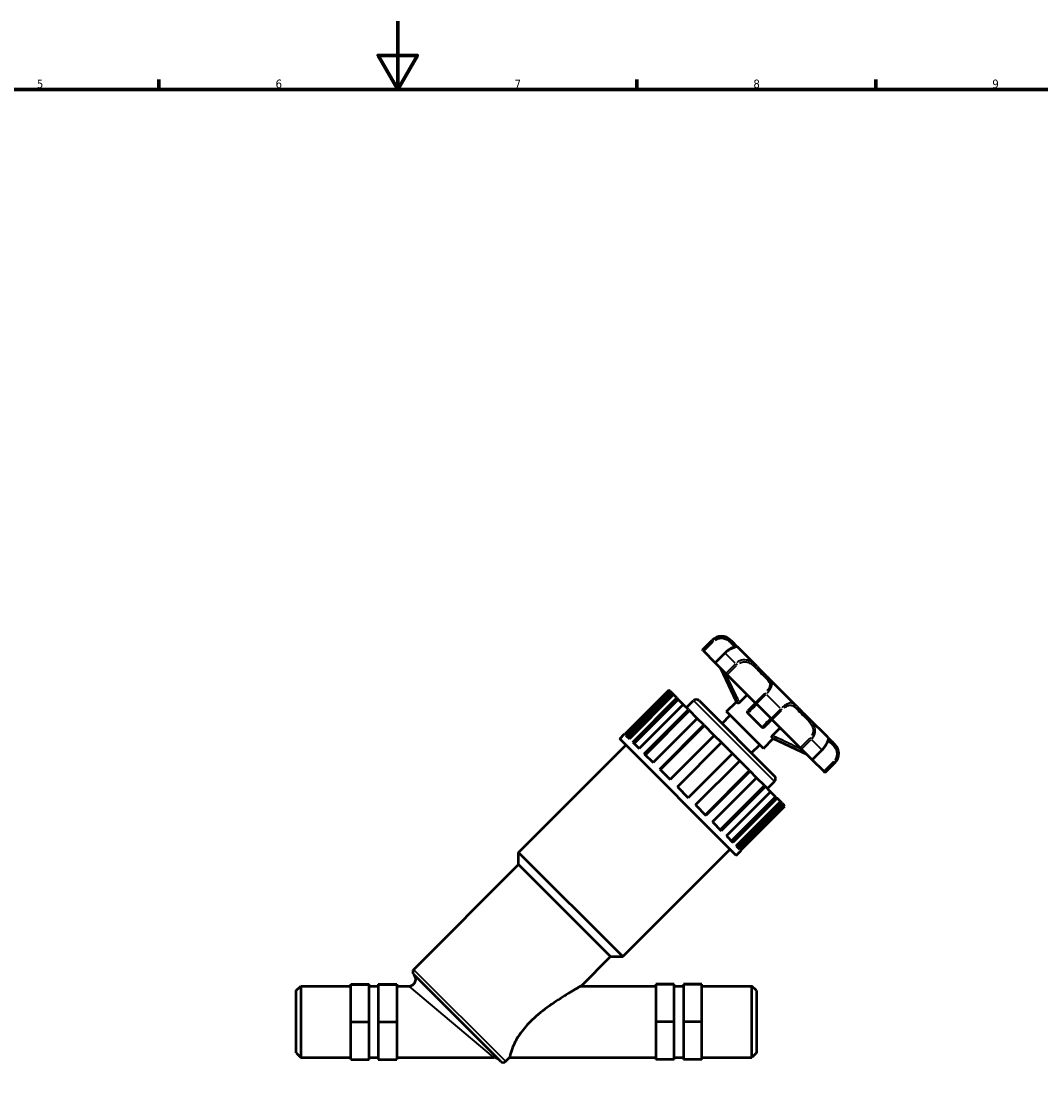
# Model space of a CAD drawing. Header units: millimetres. Extents: x 0 to 967, y 0 to 1098.
# Tile 3 of 6: x 310 to 609, y 283 to 594. Entities that reach past the tile are written whole.
import ezdxf

# ---------------------------------------------------------------- set-up
doc = ezdxf.new("R2010")
doc.units = ezdxf.units.MM
for name, color, linetype, lineweight in [('Border (ISO)', 7, 'Continuous', 70), ('Visible (ISO)', 7, 'Continuous', 50), ('Visible Narrow (ISO)', 7, 'Continuous', 35)]:
    doc.layers.add(name, color=color, linetype=linetype, lineweight=lineweight)
doc.styles.add('Note Text (ISO)', font='tahoma.ttf')

# ---------------------------------------------------------------- blocks, each defined once
blk = doc.blocks.new('Borders Default Border')
at = {"layer": 'Border (ISO)'}
for p, q in [((350.42, 574), (350.42, 576.9)), ((490.58, 574), (490.58, 576.9)), ((560.67, 574), (560.67, 576.9))]:
    blk.add_line(p, q, dxfattribs=at)
at = {"layer": 'Border (ISO)', "flags": 128}
for points in [[(420.5, 594), (420.5, 574), (414.73, 584), (426.27, 584), (420.5, 574)], [(20, 20), (20, 574), (821, 574), (821, 20), (20, 20)]]:
    blk.add_lwpolyline(points, dxfattribs=at)
at = {"layer": 'Border (ISO)', "color": 232, "true_color": 0xca0064, "char_height": 2.5, "attachment_point": 7, "style": 'Note Text (ISO)'}
for s, insert in [('5', (314.64, 574.35)), ('6', (384.66, 574.35)), ('7', (454.77, 574.4)), ('8', (524.81, 574.34)), ('9', (594.88, 574.35))]:
    blk.add_mtext(s, dxfattribs=dict(at, insert=insert))

msp = doc.modelspace()

# ---------------------------------------------------------------- linework, layer by layer
at = {"layer": 'Visible (ISO)'}
for p, q in [((509.861, 409.688), (512.738, 412.565)), ((518.679, 412.017), (518.131, 412.565)), ((509.99, 409.559), (509.861, 409.688)), ((510.246, 409.304), (509.99, 409.559)), ((513.612, 405.937), (510.246, 409.304)), ((516.489, 408.814), (513.612, 405.937)), ((525.861, 404.835), (520.128, 410.568)), ((513.697, 405.852), (513.612, 405.937)), ((516.739, 402.81), (513.697, 405.852)), ((519.829, 394.486), (515.255, 404.295)), ((517.15, 402.399), (516.739, 402.81)), ((525.363, 394.187), (517.15, 402.399)), ((537.466, 393.229), (529.359, 401.337)), ((500.041, 397.92), (487.097, 384.976)), ((487.435, 384.637), (500.379, 397.582)), ((500.869, 397.092), (487.925, 384.148)), ((501.367, 396.594), (488.423, 383.65)), ((489.405, 382.667), (502.349, 395.612)), ((500.379, 397.582), (500.041, 397.92)), ((500.379, 397.582), (500.869, 397.092)), ((501.367, 396.594), (500.869, 397.092)), ((502.349, 395.612), (501.367, 396.594)), ((502.349, 395.612), (502.766, 395.195)), ((520.756, 394.289), (522.782, 396.315)), ((502.766, 395.195), (489.821, 382.251)), ((504.228, 393.733), (491.283, 380.789)), ((492.813, 379.259), (505.757, 392.203)), ((504.228, 393.733), (502.766, 395.195)), ((505.757, 392.203), (504.228, 393.733)), ((505.18, 392.781), (507.257, 394.859)), ((505.757, 392.203), (506.06, 391.901)), ((508.855, 394.859), (530.988, 372.726)), ((516.952, 391.609), (519.829, 394.486)), ((520.233, 394.081), (519.829, 394.486)), ((525.688, 393.861), (525.363, 394.187)), ((529.991, 389.559), (525.688, 393.861)), ((506.06, 391.901), (493.116, 378.957)), ((508.343, 389.618), (495.399, 376.673)), ((508.343, 389.618), (506.06, 391.901)), ((510.271, 387.69), (508.343, 389.618)), ((515.607, 388.107), (518.031, 390.531)), ((527.739, 380.822), (516.952, 391.609)), ((527.272, 387.043), (523.173, 391.142)), ((530.316, 389.233), (529.991, 389.559)), ((538.529, 381.02), (530.316, 389.233)), ((546.698, 383.998), (540.965, 389.731)), ((497.326, 374.746), (510.271, 387.69)), ((510.43, 387.531), (497.486, 374.587)), ((510.271, 387.69), (510.43, 387.531)), ((513.31, 384.65), (510.43, 387.531)), ((530.419, 384.626), (532.445, 386.652)), ((485.583, 383.612), (487.022, 385.051)), ((519.742, 349.454), (485.583, 383.612)), ((487.022, 385.051), (487.097, 384.976)), ((487.435, 384.637), (488.423, 383.65)), ((513.31, 384.65), (500.366, 371.706)), ((515.447, 382.514), (513.31, 384.65)), ((527.739, 380.822), (530.616, 383.699)), ((530.616, 383.699), (530.211, 384.104)), ((530.616, 383.699), (540.424, 379.125)), ((455.919, 350.353), (487.381, 381.815)), ((489.405, 382.667), (491.283, 380.789)), ((502.503, 369.569), (515.447, 382.514)), ((518.643, 379.318), (515.447, 382.514)), ((524.237, 379.477), (526.66, 381.901)), ((538.94, 380.61), (538.529, 381.02)), ((541.982, 377.568), (538.94, 380.61)), ((542.067, 377.482), (544.943, 380.359)), ((548.694, 382.002), (548.147, 382.549)), ((492.813, 379.259), (495.399, 376.673)), ((518.643, 379.318), (505.699, 366.373)), ((507.836, 364.237), (520.78, 377.181)), ((520.78, 377.181), (518.643, 379.318)), ((523.661, 374.3), (520.78, 377.181)), ((542.067, 377.482), (541.982, 377.568)), ((545.433, 374.116), (542.067, 377.482)), ((545.818, 373.732), (548.694, 376.608)), ((497.326, 374.746), (500.366, 371.706)), ((523.661, 374.3), (510.716, 361.356)), ((523.82, 374.141), (510.875, 361.197)), ((523.661, 374.3), (523.82, 374.141)), ((525.747, 372.214), (523.82, 374.141)), ((545.689, 373.861), (545.433, 374.116)), ((545.818, 373.732), (545.689, 373.861)), ((512.803, 359.269), (525.747, 372.214)), ((528.03, 369.93), (525.747, 372.214)), ((528.911, 369.05), (530.988, 371.127)), ((502.503, 369.569), (505.699, 366.373)), ((528.03, 369.93), (515.086, 356.986)), ((528.333, 369.628), (515.389, 356.684)), ((516.918, 355.154), (529.863, 368.098)), ((528.03, 369.93), (528.333, 369.628)), ((529.863, 368.098), (528.333, 369.628)), ((531.325, 366.636), (529.863, 368.098)), ((507.836, 364.237), (510.875, 361.197)), ((531.325, 366.636), (518.381, 353.692)), ((531.741, 366.219), (518.797, 353.275)), ((519.779, 352.293), (532.724, 365.237)), ((533.222, 364.739), (520.277, 351.795)), ((533.711, 364.25), (520.767, 351.305)), ((531.325, 366.636), (531.741, 366.219)), ((532.724, 365.237), (531.741, 366.219)), ((533.222, 364.739), (532.724, 365.237)), ((533.222, 364.739), (533.711, 364.25)), ((534.05, 363.911), (533.711, 364.25)), ((521.105, 350.967), (534.05, 363.911)), ((512.803, 359.269), (515.389, 356.684)), ((516.918, 355.154), (518.797, 353.275)), ((519.779, 352.293), (520.767, 351.305)), ((486.482, 319.79), (455.919, 350.353)), ((455.919, 346.757), (455.919, 350.353)), ((486.482, 319.79), (517.944, 351.252)), ((519.742, 349.454), (521.18, 350.892)), ((521.105, 350.967), (521.18, 350.892)), ((425.165, 316.002), (455.919, 346.757)), ((482.887, 319.79), (455.919, 346.757)), ((474.256, 311.159), (482.887, 319.79)), ((482.887, 319.79), (486.482, 319.79)), ((450.718, 289.035), (425.165, 314.588)), ((406.691, 311.705), (412.091, 311.705)), ((406.691, 311.658), (406.691, 311.705)), ((406.691, 311.658), (412.091, 311.658)), ((406.691, 300.635), (406.691, 311.658)), ((412.091, 311.658), (412.091, 311.705)), ((412.091, 300.635), (412.091, 311.658)), ((414.791, 311.705), (414.791, 311.658)), ((414.791, 311.705), (420.191, 311.705)), ((414.791, 311.658), (414.791, 300.635)), ((414.791, 311.658), (420.191, 311.658)), ((420.191, 311.705), (420.191, 311.658)), ((420.191, 311.658), (420.191, 300.635)), ((501.591, 311.705), (496.191, 311.705)), ((496.191, 311.705), (496.191, 311.658)), ((501.591, 311.658), (496.191, 311.658)), ((496.191, 311.658), (496.191, 300.635)), ((501.591, 311.658), (501.591, 311.705)), ((501.591, 300.635), (501.591, 311.658)), ((504.291, 311.705), (504.291, 311.658)), ((509.691, 311.705), (504.291, 311.705)), ((504.291, 311.658), (504.291, 300.635)), ((509.691, 311.658), (504.291, 311.658)), ((509.691, 311.658), (509.691, 311.705)), ((509.691, 300.635), (509.691, 311.658)), ((390.691, 309.809), (392.041, 311.159)), ((390.691, 291.554), (390.691, 309.809)), ((392.041, 311.159), (392.041, 290.204)), ((392.041, 311.159), (406.691, 311.159)), ((412.091, 311.159), (414.791, 311.159)), ((420.191, 311.159), (423.765, 311.159)), ((474.256, 311.159), (496.191, 311.159)), ((501.591, 311.159), (504.291, 311.159)), ((509.691, 311.159), (524.341, 311.159)), ((524.341, 290.204), (524.341, 311.159)), ((525.691, 309.809), (524.341, 311.159)), ((525.691, 309.809), (525.691, 291.554)), ((406.691, 300.635), (412.091, 300.635)), ((406.691, 289.658), (406.691, 300.635)), ((412.091, 289.658), (412.091, 300.635)), ((414.791, 300.635), (414.791, 289.658)), ((414.791, 300.635), (420.191, 300.635)), ((420.191, 300.635), (420.191, 289.658)), ((501.591, 300.635), (496.191, 300.635)), ((496.191, 300.635), (496.191, 289.658)), ((501.591, 289.658), (501.591, 300.635)), ((504.291, 300.635), (504.291, 289.658)), ((509.691, 300.635), (504.291, 300.635)), ((509.691, 289.658), (509.691, 300.635)), ((390.691, 291.554), (392.041, 290.204)), ((392.041, 290.204), (406.691, 290.204)), ((406.691, 289.658), (412.091, 289.658)), ((412.091, 290.204), (414.791, 290.204)), ((414.791, 289.658), (420.191, 289.658)), ((420.191, 290.204), (448.72, 290.204)), ((452.132, 289.035), (453.301, 290.204)), ((453.301, 290.204), (496.191, 290.204)), ((501.591, 289.658), (496.191, 289.658)), ((501.591, 290.204), (504.291, 290.204)), ((509.691, 289.658), (504.291, 289.658)), ((509.691, 290.204), (524.341, 290.204)), ((525.691, 291.554), (524.341, 290.204))]:
    msp.add_line(p, q, dxfattribs=at)
for centre, radius, start, end in [((515.435, 409.868), 3.814, 45, 135), ((508.056, 394.06), 1.13, 45, 135), ((545.997, 379.305), 3.814, 315, 45), ((530.189, 371.927), 1.13, 315, 45), ((423.765, 313.159), 2, 270, 45), ((425.872, 315.295), 1, 135, 225), ((448.72, 288.204), 2, 45, 90), ((451.425, 289.742), 1, 225, 315)]:
    msp.add_arc(centre, radius, start, end, dxfattribs=at)
for points, knots in [([(518.679, 412.017), (518.853, 411.843), (519.004, 411.678), (519.27, 411.382), (519.385, 411.253), (519.588, 411.036), (519.676, 410.949), (519.824, 410.812), (519.885, 410.763), (519.993, 410.68), (520.027, 410.669), (520.128, 410.568)], [0.65064518, 0.65064518, 0.65064518, 0.65064518, 0.75934534, 0.75934534, 0.8680455, 0.8680455, 0.97674566, 0.97674566, 1.08544582, 1.08544582, 1.19414598, 1.19414598, 1.19414598, 1.19414598]), ([(520.128, 410.568), (520.089, 410.607), (520.063, 410.627), (519.979, 410.693), (519.934, 410.725), (519.813, 410.823), (519.743, 410.885), (519.573, 411.051), (519.476, 411.155), (519.25, 411.403), (519.122, 411.548), (518.884, 411.806), (518.786, 411.91), (518.679, 412.017)], [0.65064517, 0.65064517, 0.65064517, 0.65064517, 0.69262246, 0.69262246, 0.80132262, 0.80132262, 0.91002278, 0.91002278, 1.01872294, 1.01872294, 1.12742309, 1.12742309, 1.19414596, 1.19414596, 1.19414596, 1.19414596]), ([(519.485, 410.618), (519.485, 410.618), (519.484, 410.618), (519.47, 410.613), (519.43, 410.6), (519.278, 410.553), (519.13, 410.506), (518.745, 410.359), (518.502, 410.253), (517.982, 409.977), (517.711, 409.813), (517.168, 409.425), (516.897, 409.204), (516.589, 408.913), (516.539, 408.864), (516.489, 408.814)], [1.34043939, 1.34043939, 1.34043939, 1.34043939, 1.35133803, 1.35133803, 1.41138908, 1.41138908, 1.51649793, 1.51649793, 1.62661025, 1.62661025, 1.72708148, 1.72708148, 1.82515802, 1.82515802, 1.84479209, 1.84479209, 1.84479209, 1.84479209]), ([(525.861, 404.835), (526.123, 404.573), (526.373, 404.309), (526.86, 403.793), (527.097, 403.541), (527.567, 403.057), (527.799, 402.825), (528.26, 402.379), (528.488, 402.165), (528.933, 401.748), (529.152, 401.544), (529.359, 401.337)], [0.65064051, 0.65064051, 0.65064051, 0.65064051, 0.75933876, 0.75933876, 0.86803701, 0.86803701, 0.97673526, 0.97673526, 1.08543351, 1.08543351, 1.19413176, 1.19413176, 1.19413176, 1.19413176]), ([(522.98, 396.569), (522.97, 396.553), (522.96, 396.537), (522.926, 396.485), (522.899, 396.449), (522.843, 396.38), (522.813, 396.347), (522.782, 396.315)], [0.073759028, 0.073759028, 0.073759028, 0.073759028, 0.080119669, 0.080119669, 0.093948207, 0.093948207, 0.107338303, 0.107338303, 0.107338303, 0.107338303]), ([(520.756, 394.289), (520.706, 394.24), (520.654, 394.195), (520.55, 394.124), (520.501, 394.097), (520.409, 394.06), (520.367, 394.051), (520.31, 394.049), (520.291, 394.052), (520.258, 394.062), (520.244, 394.07), (520.233, 394.081)], [0, 0, 0, 0, 0.020869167, 0.020869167, 0.040235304, 0.040235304, 0.059887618, 0.059887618, 0.071708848, 0.071708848, 0.083796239, 0.083796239, 0.083796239, 0.083796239]), ([(525.442, 394.107), (525.232, 393.897), (525.023, 393.687), (524.527, 393.192), (524.242, 392.907), (523.96, 392.625), (523.807, 392.471), (523.654, 392.319), (523.398, 392.062), (523.293, 391.958), (523.19, 391.855)], [0.26201925, 0.26201925, 0.26201925, 0.26201925, 0.52618023, 0.52618023, 0.88830238, 0.88830238, 0.88830238, 1.08537551, 1.08537551, 1.22275084, 1.22275084, 1.22275084, 1.22275084]), ([(537.466, 393.229), (537.674, 393.022), (537.878, 392.804), (538.295, 392.358), (538.509, 392.13), (538.954, 391.67), (539.187, 391.437), (539.671, 390.968), (539.923, 390.73), (540.438, 390.243), (540.702, 389.993), (540.965, 389.731)], [0.6506405, 0.6506405, 0.6506405, 0.6506405, 0.75933875, 0.75933875, 0.868037, 0.868037, 0.97673525, 0.97673525, 1.0854335, 1.0854335, 1.19413175, 1.19413175, 1.19413175, 1.19413175]), ([(523.173, 391.142), (523.122, 391.193), (523.082, 391.253), (523.035, 391.38), (523.024, 391.444), (523.031, 391.571), (523.047, 391.632), (523.102, 391.751), (523.142, 391.806), (523.19, 391.855)], [0, 0, 0, 0, 0.023275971, 0.023275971, 0.043926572, 0.043926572, 0.063409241, 0.063409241, 0.083935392, 0.083935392, 0.083935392, 0.083935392]), ([(527.984, 387.06), (528.088, 387.164), (528.193, 387.269), (528.45, 387.526), (528.603, 387.679), (528.757, 387.833), (529.045, 388.122), (529.337, 388.413), (529.832, 388.908), (530.034, 389.11), (530.237, 389.313)], [0.05969706, 0.05969706, 0.05969706, 0.05969706, 0.19761368, 0.19761368, 0.39522737, 0.39522737, 0.39522737, 0.76553585, 0.76553585, 1.0204287, 1.0204287, 1.0204287, 1.0204287]), ([(527.984, 387.06), (527.935, 387.011), (527.878, 386.971), (527.758, 386.916), (527.697, 386.901), (527.574, 386.895), (527.513, 386.904), (527.421, 386.937), (527.389, 386.953), (527.327, 386.993), (527.298, 387.017), (527.272, 387.043)], [0, 0, 0, 0, 0.02086916, 0.02086916, 0.040235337, 0.040235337, 0.059887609, 0.059887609, 0.071708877, 0.071708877, 0.083796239, 0.083796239, 0.083796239, 0.083796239]), ([(532.445, 386.652), (532.498, 386.705), (532.556, 386.753), (532.642, 386.815), (532.671, 386.834), (532.699, 386.851)], [0, 0, 0, 0, 0.022606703, 0.022606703, 0.033605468, 0.033605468, 0.033605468, 0.033605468]), ([(530.211, 384.104), (530.19, 384.124), (530.179, 384.156), (530.18, 384.235), (530.189, 384.279), (530.228, 384.374), (530.255, 384.423), (530.327, 384.526), (530.37, 384.578), (530.419, 384.626)], [0, 0, 0, 0, 0.023275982, 0.023275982, 0.043926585, 0.043926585, 0.06340925, 0.06340925, 0.083935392, 0.083935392, 0.083935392, 0.083935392]), ([(544.943, 380.359), (545.194, 380.609), (545.425, 380.877), (545.831, 381.415), (546.005, 381.684), (546.292, 382.189), (546.404, 382.425), (546.58, 382.841), (546.64, 383.017), (546.703, 383.213), (546.719, 383.268), (546.741, 383.335), (546.748, 383.355), (546.748, 383.355), (546.748, 383.355), (546.748, 383.355)], [0, 0, 0, 0, 0.09815926, 0.09815926, 0.19619009, 0.19619009, 0.29568701, 0.29568701, 0.40231567, 0.40231567, 0.45843529, 0.45843529, 0.50399342, 0.50399342, 0.50433877, 0.50433877, 0.50433877, 0.50433877]), ([(546.698, 383.998), (546.737, 383.959), (546.757, 383.933), (546.823, 383.849), (546.854, 383.804), (546.952, 383.684), (547.015, 383.613), (547.181, 383.444), (547.284, 383.346), (547.533, 383.12), (547.678, 382.992), (547.936, 382.754), (548.04, 382.656), (548.147, 382.549)], [0.65064517, 0.65064517, 0.65064517, 0.65064517, 0.69262246, 0.69262246, 0.80132262, 0.80132262, 0.91002278, 0.91002278, 1.01872294, 1.01872294, 1.12742309, 1.12742309, 1.19414596, 1.19414596, 1.19414596, 1.19414596]), ([(474.256, 311.159), (474.256, 311.159), (474.161, 311.106), (473.792, 310.897), (473.52, 310.743), (472.767, 310.311), (472.158, 309.959), (470.816, 309.164), (470.084, 308.722), (467.849, 307.334), (466.07, 306.173), (462.553, 303.588), (460.819, 302.158), (458.205, 299.543), (457.067, 298.211), (455.72, 296.203), (455.326, 295.533), (454.668, 294.26), (454.402, 293.657), (453.85, 292.255), (453.623, 291.485), (453.352, 290.459), (453.301, 290.204), (453.301, 290.204)], [2.1599455, 2.1599455, 2.1599455, 2.1599455, 2.3359687, 2.3359687, 2.5119919, 2.5119919, 2.7897146, 2.7897146, 3.0674373, 3.0674373, 3.6936642, 3.6936642, 4.319891, 4.319891, 4.8027705, 4.8027705, 5.0442102, 5.0442102, 5.2856499, 5.2856499, 5.6738454, 5.6738454, 6.062041, 6.062041, 6.062041, 6.062041])]:
    msp.add_open_spline(points, degree=3, knots=knots, dxfattribs=at)
msp.add_open_spline([(548.147, 382.549), (548.007, 382.688), (547.874, 382.813), (547.751, 382.925)], degree=3, dxfattribs=at)
at = {"layer": 'Visible Narrow (ISO)'}
for p, q in [((512.723, 412.292), (510.134, 409.703)), ((510.389, 409.448), (512.978, 412.036)), ((512.854, 412.448), (512.738, 412.564)), ((512.87, 412.432), (513.102, 412.2)), ((513.841, 405.996), (516.43, 408.585)), ((516.566, 408.737), (516.489, 408.814)), ((519.447, 405.855), (516.708, 408.594)), ((519.472, 405.543), (516.883, 402.954)), ((517.294, 402.543), (519.883, 405.132)), ((519.633, 405.669), (520.007, 405.296)), ((528.095, 396.919), (525.506, 394.331)), ((525.832, 394.005), (528.421, 396.594)), ((528.543, 396.759), (528.247, 397.055)), ((532.653, 392.649), (528.779, 396.523)), ((530.842, 371.274), (507.403, 394.713)), ((532.723, 392.291), (530.134, 389.703)), ((532.889, 392.414), (533.185, 392.118)), ((530.46, 389.377), (533.049, 391.966)), ((541.262, 383.753), (538.673, 381.164)), ((539.083, 380.754), (541.672, 383.342)), ((541.799, 383.504), (541.425, 383.877)), ((544.724, 380.578), (541.985, 383.317)), ((544.714, 380.3), (542.126, 377.711)), ((544.866, 380.436), (544.943, 380.359)), ((548.166, 376.849), (545.577, 374.26)), ((545.832, 374.005), (548.421, 376.593)), ((548.562, 376.741), (548.33, 376.972)), ((548.694, 376.608), (548.578, 376.725)), ((425.331, 315.836), (451.966, 289.201)), ((448.567, 290.333), (423.919, 311.03))]:
    msp.add_line(p, q, dxfattribs=at)
msp.add_arc((448.72, 288.204), 2, 47.25, 87.75, dxfattribs=at)
for points, knots in [([(518.511, 412.181), (518.413, 412.272), (518.309, 412.364), (517.886, 412.713), (517.513, 412.966), (516.638, 413.351), (516.136, 413.485), (515.175, 413.519), (514.731, 413.461), (513.978, 413.212), (513.661, 413.056), (513.297, 412.804), (513.223, 412.749), (513.151, 412.691)], [-0.61811292, -0.61811292, -0.61811292, -0.61811292, -0.56376349, -0.56376349, -0.41136801, -0.41136801, -0.26298529, -0.26298529, -0.14610294, -0.14610294, -0.05619344, -0.05619344, -0.03253226, -0.03253226, -0.03253226, -0.03253226]), ([(513.578, 412.56), (513.814, 412.723), (514.071, 412.854), (514.691, 413.073), (515.06, 413.131), (515.858, 413.123), (516.273, 413.022), (516.998, 412.715), (517.306, 412.508), (517.852, 412.06), (518.083, 411.816), (518.576, 411.273), (518.807, 411.008), (519.11, 410.734), (519.207, 410.665), (519.271, 410.616)], [0.0595279, 0.0595279, 0.0595279, 0.0595279, 0.1461029, 0.1461029, 0.2629853, 0.2629853, 0.411368, 0.411368, 0.5637635, 0.5637635, 0.7309802, 0.7309802, 0.9781238, 0.9781238, 1.1310292, 1.1310292, 1.1310292, 1.1310292]), ([(516.85, 408.991), (517.165, 409.275), (517.499, 409.528), (518.172, 409.956), (518.509, 410.126), (519.156, 410.394), (519.445, 410.471), (519.98, 410.574), (520.114, 410.553), (520.129, 410.562)], [-1.81225978, -1.81225978, -1.81225978, -1.81225978, -1.70325988, -1.70325988, -1.58671061, -1.58671061, -1.44633513, -1.44633513, -1.22667828, -1.22667828, -1.22667828, -1.22667828]), ([(525.62, 405.071), (525.485, 405.2), (525.346, 405.327), (524.799, 405.8), (524.358, 406.122), (523.394, 406.597), (522.871, 406.752), (521.9, 406.795), (521.461, 406.733), (520.717, 406.475), (520.405, 406.313), (520.044, 406.058), (519.97, 406.002), (519.899, 405.943)], [-0.61810848, -0.61810848, -0.61810848, -0.61810848, -0.56404156, -0.56404156, -0.41155525, -0.41155525, -0.26319751, -0.26319751, -0.14622084, -0.14622084, -0.05623878, -0.05623878, -0.03253203, -0.03253203, -0.03253203, -0.03253203]), ([(520.757, 405.828), (520.912, 405.914), (521.073, 405.987), (521.596, 406.17), (521.969, 406.223), (522.799, 406.184), (523.248, 406.048), (524.084, 405.629), (524.471, 405.343), (525.201, 404.708), (525.544, 404.357), (526.332, 403.526), (526.773, 403.051), (527.652, 402.179), (528.089, 401.784), (528.881, 401.028), (529.232, 400.665), (529.594, 399.974), (529.667, 399.662), (529.599, 399.084), (529.521, 398.838), (529.259, 398.308), (529.069, 398.022), (528.844, 397.739)], [0.0922389, 0.0922389, 0.0922389, 0.0922389, 0.1462208, 0.1462208, 0.2631975, 0.2631975, 0.4115553, 0.4115553, 0.5640416, 0.5640416, 0.7208353, 0.7208353, 0.9355258, 0.9355258, 1.1516024, 1.1516024, 1.3722732, 1.3722732, 1.5320308, 1.5320308, 1.638906, 1.638906, 1.7525386, 1.7525386, 1.7525386, 1.7525386]), ([(515.655, 403.628), (516.23, 402.411), (516.805, 401.195), (517.855, 398.986), (518.328, 397.994), (518.806, 397.004), (519.098, 396.397), (519.392, 395.79), (519.787, 394.983), (519.886, 394.782), (519.985, 394.582)], [-1.3243243, -1.3243243, -1.3243243, -1.3243243, -0.9207687, -0.9207687, -0.5912443, -0.5912443, -0.5912443, -0.3893343, -0.3893343, -0.322348, -0.322348, -0.322348, -0.322348]), ([(520.543, 394.719), (520.426, 394.956), (520.309, 395.193), (519.898, 396.035), (519.605, 396.641), (519.313, 397.248), (518.836, 398.237), (518.363, 399.229), (517.528, 400.986), (517.166, 401.751), (516.804, 402.516)], [0.31009447, 0.31009447, 0.31009447, 0.31009447, 0.38933428, 0.38933428, 0.59124428, 0.59124428, 0.59124428, 0.92076874, 0.92076874, 1.17475293, 1.17475293, 1.17475293, 1.17475293]), ([(528.83, 397.011), (529.29, 397.503), (529.689, 398.02), (530.102, 398.788), (530.205, 399.066), (530.319, 399.71), (530.258, 400.051), (529.975, 400.645), (529.771, 400.905), (529.528, 401.164)], [-1.81224517, -1.81224517, -1.81224517, -1.81224517, -1.63890598, -1.63890598, -1.53203079, -1.53203079, -1.37227321, -1.37227321, -1.22666405, -1.22666405, -1.22666405, -1.22666405]), ([(523.302, 391.265), (523.362, 391.322), (523.422, 391.38), (523.636, 391.585), (523.791, 391.736), (523.947, 391.887), (524.233, 392.165), (524.521, 392.448), (525.101, 393.018), (525.394, 393.307), (525.686, 393.597)], [-1.1624607, -1.1624607, -1.1624607, -1.1624607, -1.0853755, -1.0853755, -0.8883024, -0.8883024, -0.8883024, -0.5261802, -0.5261802, -0.1604845, -0.1604845, -0.1604845, -0.1604845]), ([(537.293, 393.398), (537.197, 393.488), (537.101, 393.573), (536.728, 393.871), (536.442, 394.038), (535.81, 394.18), (535.465, 394.157), (534.782, 393.914), (534.457, 393.737), (533.866, 393.326), (533.603, 393.115), (533.276, 392.825), (533.208, 392.763), (533.141, 392.7)], [-0.61810847, -0.61810847, -0.61810847, -0.61810847, -0.56404216, -0.56404216, -0.41155565, -0.41155565, -0.26319796, -0.26319796, -0.14622109, -0.14622109, -0.05623888, -0.05623888, -0.03253202, -0.03253202, -0.03253202, -0.03253202]), ([(533.869, 392.715), (534.004, 392.822), (534.139, 392.921), (534.563, 393.202), (534.847, 393.345), (535.454, 393.529), (535.765, 393.531), (536.346, 393.367), (536.615, 393.199), (537.147, 392.763), (537.409, 392.491), (538.061, 391.798), (538.464, 391.36), (539.352, 390.478), (539.838, 390.035), (540.812, 389.097), (541.301, 388.597), (541.96, 387.608), (542.177, 387.153), (542.344, 386.341), (542.358, 386.002), (542.26, 385.309), (542.137, 384.955), (541.956, 384.627)], [0.0922389, 0.0922389, 0.0922389, 0.0922389, 0.1462211, 0.1462211, 0.263198, 0.263198, 0.4115557, 0.4115557, 0.5640422, 0.5640422, 0.7208156, 0.7208156, 0.935433, 0.935433, 1.1514295, 1.1514295, 1.3720814, 1.3720814, 1.5318966, 1.5318966, 1.6387458, 1.6387458, 1.7525385, 1.7525385, 1.7525385, 1.7525385]), ([(529.727, 389.557), (529.444, 389.271), (529.163, 388.986), (528.592, 388.407), (528.304, 388.113), (528.019, 387.82), (527.867, 387.664), (527.717, 387.508), (527.51, 387.293), (527.452, 387.233), (527.395, 387.172)], [-1.1219634, -1.1219634, -1.1219634, -1.1219634, -0.7655359, -0.7655359, -0.3952274, -0.3952274, -0.3952274, -0.1976137, -0.1976137, -0.1199872, -0.1199872, -0.1199872, -0.1199872]), ([(542.072, 383.769), (542.5, 384.293), (542.785, 384.926), (542.931, 385.961), (542.916, 386.357), (542.726, 387.305), (542.478, 387.832), (541.883, 388.737), (541.55, 389.126), (541.201, 389.49)], [-1.81224513, -1.81224513, -1.81224513, -1.81224513, -1.63874577, -1.63874577, -1.53189656, -1.53189656, -1.3720814, -1.3720814, -1.22666404, -1.22666404, -1.22666404, -1.22666404]), ([(530.711, 383.856), (530.91, 383.758), (531.108, 383.66), (531.908, 383.268), (532.51, 382.976), (533.113, 382.686), (535.027, 381.764), (536.945, 380.854), (539.162, 379.807), (539.46, 379.666), (539.758, 379.526)], [-1.3521337, -1.3521337, -1.3521337, -1.3521337, -1.2859596, -1.2859596, -1.0855025, -1.0855025, -1.0855025, -0.4488697, -0.4488697, -0.3501575, -0.3501575, -0.3501575, -0.3501575]), ([(538.646, 380.675), (536.88, 381.509), (535.116, 382.346), (533.357, 383.193), (532.755, 383.483), (532.153, 383.774), (531.318, 384.182), (531.084, 384.297), (530.849, 384.413)], [0.49972886, 0.49972886, 0.49972886, 0.49972886, 1.08550249, 1.08550249, 1.08550249, 1.28595957, 1.28595957, 1.36438729, 1.36438729, 1.36438729, 1.36438729]), ([(546.692, 383.999), (546.69, 383.996), (546.689, 383.985), (546.687, 383.912), (546.688, 383.791), (546.616, 383.374), (546.542, 383.079), (546.275, 382.419), (546.108, 382.083), (545.722, 381.468), (545.524, 381.193), (545.243, 380.858), (545.183, 380.789), (545.121, 380.72)], [-0.61811292, -0.61811292, -0.61811292, -0.61811292, -0.56376368, -0.56376368, -0.41136815, -0.41136815, -0.26298544, -0.26298544, -0.14610302, -0.14610302, -0.05619347, -0.05619347, -0.03253226, -0.03253226, -0.03253226, -0.03253226]), ([(546.745, 383.14), (546.75, 383.133), (546.756, 383.126), (546.847, 383.002), (547.003, 382.812), (547.499, 382.351), (547.837, 382.077), (548.501, 381.372), (548.826, 380.953), (549.173, 380.06), (549.259, 379.662), (549.255, 378.886), (549.192, 378.518), (548.969, 377.914), (548.844, 377.673), (548.689, 377.449)], [0.7137584, 0.7137584, 0.7137584, 0.7137584, 0.7309724, 0.7309724, 0.978094, 0.978094, 1.2253025, 1.2253025, 1.4462914, 1.4462914, 1.5866766, 1.5866766, 1.7032197, 1.7032197, 1.785264, 1.785264, 1.785264, 1.785264]), ([(548.82, 377.021), (549.088, 377.353), (549.297, 377.73), (549.58, 378.549), (549.644, 378.992), (549.624, 379.926), (549.509, 380.407), (549.072, 381.482), (548.68, 381.987), (548.31, 382.381)], [-1.81225978, -1.81225978, -1.81225978, -1.81225978, -1.7032197, -1.7032197, -1.58667661, -1.58667661, -1.4462914, -1.4462914, -1.22667827, -1.22667827, -1.22667827, -1.22667827])]:
    msp.add_open_spline(points, degree=3, knots=knots, dxfattribs=at)
for points in [[(522.363, 397.163), (522.495, 396.895), (522.627, 396.627), (522.76, 396.36)], [(532.489, 386.63), (532.757, 386.497), (533.025, 386.365), (533.293, 386.234)]]:
    msp.add_open_spline(points, degree=3, dxfattribs=at)

# ---------------------------------------------------------------- block references
msp.add_blockref('Borders Default Border', (0, 0))

doc.saveas('drawing.dxf')
